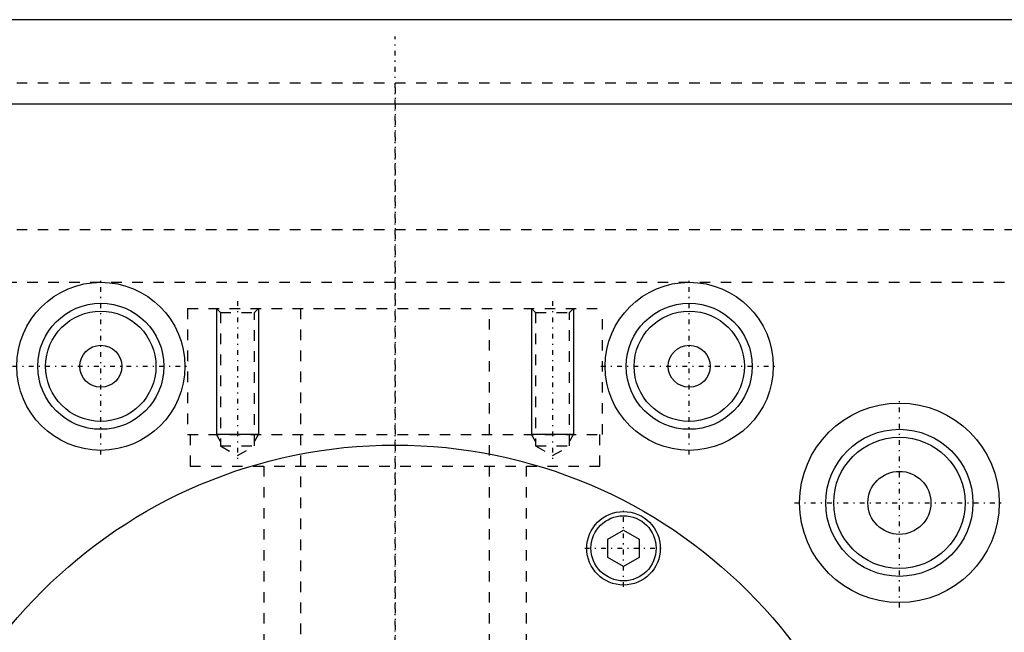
# Model space of a CAD drawing. Extents: x -120 to 120, y -82 to 389.
# Tile 8 of 9: x -36 to 58, y 330 to 388. Entities that reach past the tile are written whole.
import ezdxf

# ---------------------------------------------------------------- set-up
doc = ezdxf.new("R2010")
doc.units = 0
doc.linetypes.add('CENTER', pattern=[1.5, 0.45, -0.5, 0.05, -0.5])
doc.linetypes.add('DASHED', pattern=[2, 1, -1])
for name, color, linetype in [('AM_0', 7, 'CONTINUOUS'), ('AM_10', 7, 'CONTINUOUS'), ('AM_3', 7, 'DASHED'), ('AM_7', 7, 'CENTER')]:
    doc.layers.add(name, color=color, linetype=linetype)

msp = doc.modelspace()

# ---------------------------------------------------------------- linework, layer by layer
at = {"layer": 'AM_0', "color": 7, "linetype": 'CONTINUOUS'}
for p, q in [((120, 388), (-120, 388)), ((-75, 380), (75, 380)), ((20.25, 338.538), (21.75, 339.404)), ((21.75, 339.404), (23.25, 338.538)), ((20.25, 336.806), (20.25, 338.538)), ((23.25, 338.538), (23.25, 336.806)), ((21.75, 335.94), (20.25, 336.806)), ((23.25, 336.806), (21.75, 335.94))]:
    msp.add_line(p, q, dxfattribs=at)
for centre, radius in [((-28, 355), 8), ((28, 355), 8), ((-28, 355), 6), ((28, 355), 6), ((-28, 355), 5.25), ((28, 355), 5.25), ((-28, 355), 2), ((28, 355), 2), ((48, 342), 9.5), ((48, 342), 7), ((48, 342), 6.25), ((0, 300), 47.5), ((48, 342), 3), ((21.75, 337.672), 3.5), ((21.75, 337.672), 3.1)]:
    msp.add_circle(centre, radius, dxfattribs=at)
at = {"layer": 'AM_10', "color": 7, "linetype": 'CONTINUOUS'}
for p, q in [((-17, 360.5), (-17, 348.5)), ((-13, 360.5), (-13, 348.5)), ((13, 360.5), (13, 348.5)), ((17, 360.5), (17, 348.5)), ((-13, 348.5), (-17, 348.5)), ((-16.621, 347.844), (-17, 348.5)), ((-13.379, 347.844), (-13, 348.5)), ((17, 348.5), (13, 348.5)), ((13.379, 347.844), (13, 348.5)), ((16.621, 347.844), (17, 348.5))]:
    msp.add_line(p, q, dxfattribs=at)
at = {"layer": 'AM_3', "color": 6, "linetype": 'DASHED'}
for p, q in [((-120, 382), (120, 382)), ((69.95, 379.95), (-69.95, 379.95)), ((75, 368), (-75, 368)), ((-75, 363), (75, 363)), ((-19.75, 360.5), (-19.75, 348.5)), ((-19.75, 360.5), (19.75, 360.5)), ((-17, 360.5), (-16.621, 360.121)), ((-16.621, 360.121), (-16.621, 347.436)), ((-16.621, 360.121), (-13.379, 360.121)), ((-13.379, 360.121), (-13, 360.5)), ((-13.379, 347.436), (-13.379, 360.121)), ((-9, 360.5), (-9, -59.5)), ((9, -59.5), (9, 360.5)), ((13, 360.5), (13.379, 360.121)), ((13.379, 360.121), (13.379, 347.436)), ((13.379, 360.121), (16.621, 360.121)), ((16.621, 360.121), (17, 360.5)), ((16.621, 347.436), (16.621, 360.121)), ((19.75, 348.5), (19.75, 360.5)), ((-19.75, 348.5), (19.75, 348.5)), ((-19.5, 348.5), (-19.5, 345.5)), ((19.5, 345.5), (19.5, 348.5)), ((-16.621, 347.436), (-15, 346.5)), ((-16.621, 347.436), (-13.379, 347.436)), ((-15, 346.5), (-13.379, 347.436)), ((13.379, 347.436), (15, 346.5)), ((13.379, 347.436), (16.621, 347.436)), ((15, 346.5), (16.621, 347.436)), ((-19.5, 345.5), (19.5, 345.5)), ((-12.5, 345.5), (-12.5, -17.5)), ((12.5, -17.5), (12.5, 345.5))]:
    msp.add_line(p, q, dxfattribs=at)
at = {"layer": 'AM_7', "color": 4, "linetype": 'CENTER'}
for p, q in [((0, -18.4), (0, 386.4)), ((0, 381.5), (0, -80.5)), ((-28, 346.6), (-28, 363.4)), ((28, 346.6), (28, 363.4)), ((-15, 361.2), (-15, 345.8)), ((15, 361.2), (15, 345.8)), ((-36.4, 355), (-19.6, 355)), ((19.6, 355), (36.4, 355)), ((48, 332.025), (48, 351.975)), ((21.75, 333.997), (21.75, 341.347)), ((38.025, 342), (57.975, 342)), ((18.075, 337.672), (25.425, 337.672))]:
    msp.add_line(p, q, dxfattribs=at)

doc.saveas('drawing.dxf')
